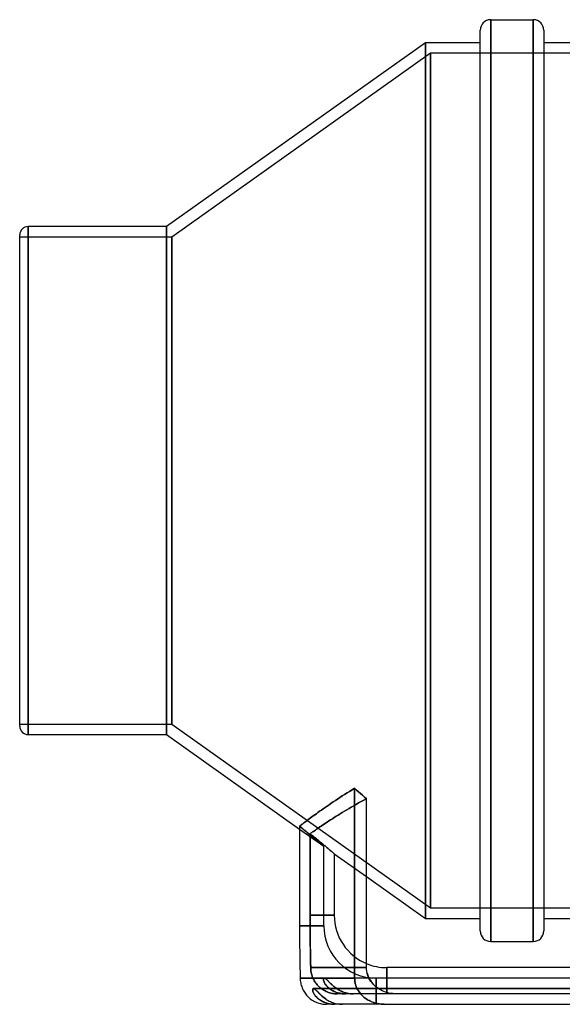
# Model space of a CAD drawing. Header units: millimetres. Extents: x -152 to 152, y -100 to 88.
# Tile 1 of 4: x -152 to -48, y -100 to 88. Entities that reach past the tile are written whole.
import ezdxf

# ---------------------------------------------------------------- set-up
doc = ezdxf.new("R2010")
doc.units = ezdxf.units.MM
doc.layers.add('HIDDEN', color=7, linetype='Continuous')
doc.layers.add('THICK', color=7, linetype='Continuous')

msp = doc.modelspace()

# ---------------------------------------------------------------- linework, layer by layer
at = {"layer": 'HIDDEN'}
for p, q in [((-61.63, 88), (-61.63, 0)), ((-53.51, 88), (-53.51, 0)), ((-74.1, -83.6), (-74.1, 83.6)), ((-73.1, 81.6), (-122.5, 46.5)), ((-73.1, 81.6), (-73.1, -81.6)), ((67.68, 81.6), (-73.1, 81.6)), ((-73.1, -81.6), (-73.1, 81.6)), ((-149.9, 0), (-149.9, 48.5)), ((-123.5, -48.5), (-123.5, 48.5)), ((-122.5, 46.5), (-151.5, 46.5)), ((-122.5, 46.5), (-122.5, -46.5)), ((-122.5, -46.5), (-122.5, 46.5)), ((-149.9, -48.5), (-149.9, 0)), ((-61.63, 0), (-61.63, -88)), ((-53.51, 0), (-53.51, -88)), ((-151.5, -46.5), (-122.5, -46.5)), ((-122.5, -46.5), (-73.1, -81.6)), ((-89.5, -59.94), (-89.96, -60.22)), ((-89.04, -59.64), (-89.5, -59.94)), ((-88.56, -59.35), (-89.04, -59.64)), ((-88.08, -59.06), (-88.56, -59.35)), ((-87.59, -58.76), (-88.08, -59.06)), ((-87.22, -59.09), (-87.59, -58.76)), ((-87.59, -58.76), (-87.59, -95)), ((-86.85, -59.43), (-87.22, -59.09)), ((-86.47, -59.76), (-86.85, -59.43)), ((-86.1, -60.09), (-86.47, -59.76)), ((-85.72, -60.43), (-86.1, -60.09)), ((-92.47, -61.89), (-92.86, -62.16)), ((-92.08, -61.62), (-92.47, -61.89)), ((-91.68, -61.35), (-92.08, -61.62)), ((-91.26, -61.08), (-91.68, -61.35)), ((-90.84, -60.8), (-91.26, -61.08)), ((-90.4, -60.51), (-90.84, -60.8)), ((-89.96, -60.22), (-90.4, -60.51)), ((-87.77, -62.09), (-87.3, -61.83)), ((-87.3, -61.83), (-87.77, -62.09)), ((-87.3, -61.83), (-86.83, -61.56)), ((-86.83, -61.56), (-87.3, -61.83)), ((-86.83, -61.56), (-86.34, -61.3)), ((-86.34, -61.3), (-86.83, -61.56)), ((-86.34, -61.3), (-85.84, -61.03)), ((-85.84, -61.03), (-86.34, -61.3)), ((-85.84, -61.03), (-85.34, -60.77)), ((-85.34, -60.77), (-85.84, -61.03)), ((-85.34, -60.77), (-85.72, -60.43)), ((-95.2, -63.82), (-95.48, -64.02)), ((-94.9, -63.6), (-95.2, -63.82)), ((-94.59, -63.38), (-94.9, -63.6)), ((-94.27, -63.15), (-94.59, -63.38)), ((-93.93, -62.91), (-94.27, -63.15)), ((-93.58, -62.66), (-93.93, -62.91)), ((-93.23, -62.41), (-93.58, -62.66)), ((-92.86, -62.16), (-93.23, -62.41)), ((-91.12, -64.1), (-90.74, -63.86)), ((-90.74, -63.86), (-91.12, -64.1)), ((-90.74, -63.86), (-90.35, -63.62)), ((-90.35, -63.62), (-90.74, -63.86)), ((-90.35, -63.62), (-89.95, -63.37)), ((-89.95, -63.37), (-90.35, -63.62)), ((-89.95, -63.37), (-89.54, -63.12)), ((-89.54, -63.12), (-89.95, -63.37)), ((-89.54, -63.12), (-89.11, -62.87)), ((-89.11, -62.87), (-89.54, -63.12)), ((-89.11, -62.87), (-88.67, -62.61)), ((-88.67, -62.61), (-89.11, -62.87)), ((-88.67, -62.61), (-88.23, -62.35)), ((-88.23, -62.35), (-88.67, -62.61)), ((-88.23, -62.35), (-87.77, -62.09)), ((-87.77, -62.09), (-88.23, -62.35)), ((-97.77, -65.73), (-97.89, -65.83)), ((-97.62, -65.63), (-97.77, -65.73)), ((-97.47, -65.51), (-97.62, -65.63)), ((-97.3, -65.38), (-97.47, -65.51)), ((-97.12, -65.24), (-97.3, -65.38)), ((-96.93, -65.1), (-97.12, -65.24)), ((-96.72, -64.94), (-96.93, -65.1)), ((-96.5, -64.77), (-96.72, -64.94)), ((-96.26, -64.6), (-96.5, -64.77)), ((-96.02, -64.42), (-96.26, -64.6)), ((-95.76, -64.23), (-96.02, -64.42)), ((-95.48, -64.02), (-95.76, -64.23)), ((-93.97, -65.96), (-93.7, -65.78)), ((-93.7, -65.78), (-93.97, -65.96)), ((-93.7, -65.78), (-93.43, -65.59)), ((-93.43, -65.59), (-93.7, -65.78)), ((-93.43, -65.59), (-93.13, -65.4)), ((-93.13, -65.4), (-93.43, -65.59)), ((-93.13, -65.4), (-92.83, -65.2)), ((-92.83, -65.2), (-93.13, -65.4)), ((-92.83, -65.2), (-92.51, -64.99)), ((-92.51, -64.99), (-92.83, -65.2)), ((-92.51, -64.99), (-92.18, -64.78)), ((-92.18, -64.78), (-92.51, -64.99)), ((-92.18, -64.78), (-91.84, -64.56)), ((-91.84, -64.56), (-92.18, -64.78)), ((-91.84, -64.56), (-91.49, -64.33)), ((-91.49, -64.33), (-91.84, -64.56)), ((-91.49, -64.33), (-91.12, -64.1)), ((-91.12, -64.1), (-91.49, -64.33)), ((-98.01, -65.92), (-98.11, -66)), ((-98.11, -66), (-97.8, -66.25)), ((-97.8, -66.25), (-98.11, -66)), ((-98.11, -66.54), (-93.48, -69.83)), ((-97.89, -65.83), (-98.01, -65.92)), ((-97.8, -66.25), (-97.5, -66.49)), ((-97.5, -66.49), (-97.8, -66.25)), ((-97.5, -66.49), (-97.2, -66.73)), ((-97.2, -66.73), (-97.5, -66.49)), ((-97.2, -66.73), (-96.91, -66.97)), ((-96.91, -66.97), (-97.2, -66.73)), ((-96.91, -66.97), (-96.63, -67.2)), ((-96.63, -67.2), (-96.91, -66.97)), ((-96.63, -67.2), (-96.35, -67.42)), ((-96.35, -67.42), (-96.63, -67.2)), ((-96.35, -67.42), (-96.09, -67.64)), ((-96.09, -67.64), (-96.35, -67.42)), ((-96.11, -67.44), (-96, -67.37)), ((-96, -67.37), (-96.11, -67.44)), ((-95.81, -67.68), (-96.11, -67.44)), ((-96.11, -67.44), (-95.81, -67.68)), ((-96.11, -67.44), (-96.11, -83)), ((-96.11, -83), (-96.11, -67.44)), ((-96.09, -67.64), (-95.84, -67.85)), ((-95.84, -67.85), (-96.09, -67.64)), ((-96, -67.37), (-95.88, -67.28)), ((-95.88, -67.28), (-96, -67.37)), ((-95.88, -67.28), (-95.75, -67.19)), ((-95.75, -67.19), (-95.88, -67.28)), ((-95.51, -67.91), (-95.81, -67.68)), ((-95.81, -67.68), (-95.51, -67.91)), ((-95.75, -67.19), (-95.61, -67.09)), ((-95.61, -67.09), (-95.75, -67.19)), ((-95.61, -67.09), (-95.45, -66.98)), ((-95.45, -66.98), (-95.61, -67.09)), ((-95.45, -66.98), (-95.28, -66.86)), ((-95.28, -66.86), (-95.45, -66.98)), ((-95.28, -66.86), (-95.09, -66.73)), ((-95.09, -66.73), (-95.28, -66.86)), ((-95.09, -66.73), (-94.9, -66.59)), ((-94.9, -66.59), (-95.09, -66.73)), ((-94.9, -66.59), (-94.68, -66.45)), ((-94.68, -66.45), (-94.9, -66.59)), ((-94.68, -66.45), (-94.46, -66.29)), ((-94.46, -66.29), (-94.68, -66.45)), ((-94.46, -66.29), (-94.22, -66.13)), ((-94.22, -66.13), (-94.46, -66.29)), ((-94.22, -66.13), (-93.97, -65.96)), ((-93.97, -65.96), (-94.22, -66.13)), ((-95.84, -67.85), (-95.59, -68.05)), ((-95.59, -68.05), (-95.84, -67.85)), ((-95.59, -68.05), (-95.36, -68.24)), ((-95.36, -68.24), (-95.59, -68.05)), ((-95.23, -68.14), (-95.51, -67.91)), ((-95.51, -67.91), (-95.23, -68.14)), ((-95.36, -68.24), (-95.15, -68.42)), ((-95.15, -68.42), (-95.36, -68.24)), ((-94.95, -68.37), (-95.23, -68.14)), ((-95.23, -68.14), (-94.95, -68.37)), ((-95.15, -68.42), (-94.94, -68.59)), ((-94.94, -68.59), (-95.15, -68.42)), ((-94.67, -68.59), (-94.95, -68.37)), ((-94.95, -68.37), (-94.67, -68.59)), ((-94.94, -68.59), (-94.75, -68.76)), ((-94.75, -68.76), (-94.94, -68.59)), ((-94.75, -68.76), (-94.56, -68.92)), ((-94.56, -68.92), (-94.75, -68.76)), ((-94.41, -68.81), (-94.67, -68.59)), ((-94.67, -68.59), (-94.41, -68.81)), ((-94.56, -68.92), (-94.38, -69.07)), ((-94.38, -69.07), (-94.56, -68.92)), ((-94.15, -69.02), (-94.41, -68.81)), ((-94.41, -68.81), (-94.15, -69.02)), ((-94.38, -69.07), (-94.21, -69.21)), ((-94.21, -69.21), (-94.38, -69.07)), ((-94.21, -69.21), (-94.06, -69.34)), ((-94.06, -69.34), (-94.21, -69.21)), ((-93.91, -69.22), (-94.15, -69.02)), ((-94.15, -69.02), (-93.91, -69.22)), ((-94.06, -69.34), (-93.92, -69.45)), ((-93.92, -69.45), (-94.06, -69.34)), ((-93.92, -69.45), (-93.81, -69.55)), ((-93.81, -69.55), (-93.92, -69.45)), ((-93.67, -69.41), (-93.91, -69.22)), ((-93.91, -69.22), (-93.67, -69.41)), ((-93.81, -69.55), (-93.7, -69.64)), ((-93.7, -69.64), (-93.81, -69.55)), ((-93.45, -69.6), (-93.67, -69.41)), ((-93.67, -69.41), (-93.45, -69.6)), ((-93.7, -69.64), (-93.62, -69.71)), ((-93.62, -69.71), (-93.7, -69.64)), ((-93.62, -69.71), (-93.56, -69.76)), ((-93.56, -69.76), (-93.62, -69.71)), ((-93.56, -69.76), (-93.51, -69.8)), ((-93.51, -69.8), (-93.56, -69.76)), ((-93.51, -69.8), (-93.48, -69.83)), ((-93.48, -69.83), (-93.51, -69.8)), ((-93.48, -69.83), (-93.48, -69.83)), ((-93.48, -69.83), (-93.48, -69.83)), ((-93.48, -85), (-93.48, -69.83)), ((-93.24, -69.77), (-93.45, -69.6)), ((-93.45, -69.6), (-93.24, -69.77)), ((-93.03, -69.94), (-93.24, -69.77)), ((-93.24, -69.77), (-93.03, -69.94)), ((-92.84, -70.1), (-93.03, -69.94)), ((-93.03, -69.94), (-92.84, -70.1)), ((-92.65, -70.26), (-92.84, -70.1)), ((-92.84, -70.1), (-92.65, -70.26)), ((-92.48, -70.41), (-92.65, -70.26)), ((-92.65, -70.26), (-92.48, -70.41)), ((-92.31, -70.55), (-92.48, -70.41)), ((-92.48, -70.41), (-92.31, -70.55)), ((-92.16, -70.68), (-92.31, -70.55)), ((-92.31, -70.55), (-92.16, -70.68)), ((-92.02, -70.8), (-92.16, -70.68)), ((-92.16, -70.68), (-92.02, -70.8)), ((-91.89, -70.9), (-92.02, -70.8)), ((-92.02, -70.8), (-91.89, -70.9)), ((-91.78, -71), (-91.89, -70.9)), ((-91.89, -70.9), (-91.78, -71)), ((-91.69, -71.08), (-91.78, -71)), ((-91.78, -71), (-91.69, -71.08)), ((-91.61, -71.14), (-91.69, -71.08)), ((-91.69, -71.08), (-91.61, -71.14)), ((-91.55, -71.19), (-91.61, -71.14)), ((-91.61, -71.14), (-91.55, -71.19)), ((-91.51, -71.23), (-91.55, -71.19)), ((-91.55, -71.19), (-91.51, -71.23)), ((-91.48, -71.25), (-91.51, -71.23)), ((-91.51, -71.23), (-91.48, -71.25)), ((-91.48, -71.25), (-91.48, -71.25)), ((-91.48, -71.25), (-91.48, -71.25)), ((-91.48, -71.25), (-85.34, -75.62)), ((-91.48, -71.25), (-91.48, -83)), ((-73.1, -81.6), (67.68, -81.6)), ((-96.11, -83), (-91.48, -83)), ((-96.11, -83), (-96.1, -84)), ((-91.48, -83), (-96.11, -83)), ((-96.1, -83.71), (-96.11, -83)), ((-96.1, -84.42), (-96.1, -83.71)), ((-96.1, -84), (-96.1, -84.97)), ((-96.1, -85.11), (-96.1, -84.42)), ((-98.11, -85), (-93.48, -85)), ((-93.48, -85), (-98.11, -85)), ((-96.1, -84.97), (-96.09, -85.94)), ((-96.09, -85.8), (-96.1, -85.11)), ((-96.08, -86.5), (-96.09, -85.8)), ((-96.09, -85.94), (-96.08, -86.91)), ((-96.08, -87.2), (-96.08, -86.5)), ((-96.08, -86.91), (-96.07, -87.9)), ((-96.07, -87.91), (-96.08, -87.2)), ((-96.07, -87.9), (-96.05, -88.91)), ((-96.05, -88.63), (-96.07, -87.91)), ((-96.04, -89.35), (-96.05, -88.63)), ((-96.05, -88.91), (-96.03, -89.92)), ((-96.03, -90.07), (-96.04, -89.35)), ((-96.03, -89.92), (-96.02, -90.94)), ((-96.02, -90.8), (-96.03, -90.07)), ((-96.01, -91.53), (-96.02, -90.8)), ((-96.02, -90.94), (-96, -91.97)), ((-96, -92.26), (-96.01, -91.53)), ((-96, -91.97), (-95.98, -93)), ((-95.98, -93), (-96, -92.26)), ((-95.98, -93), (-95.98, -93.24)), ((-85.34, -93), (-95.98, -93)), ((-95.98, -93), (-85.34, -93)), ((-95.98, -93.24), (-95.98, -93)), ((-95.98, -93.24), (-95.96, -93.47)), ((-95.96, -93.47), (-95.98, -93.24)), ((-95.96, -93.47), (-95.93, -93.71)), ((-95.93, -93.71), (-95.96, -93.47)), ((-95.93, -93.71), (-95.88, -93.94)), ((-95.88, -93.94), (-95.93, -93.71)), ((-95.88, -93.94), (-95.83, -94.17)), ((-95.83, -94.17), (-95.88, -93.94)), ((-81.48, -98), (-81.48, -93)), ((-97.99, -95), (-87.59, -95)), ((-95.83, -94.17), (-95.77, -94.4)), ((-95.77, -94.4), (-95.83, -94.17)), ((-95.77, -94.4), (-95.69, -94.63)), ((-95.69, -94.63), (-95.77, -94.4)), ((-95.69, -94.63), (-95.61, -94.85)), ((-95.61, -94.85), (-95.69, -94.63)), ((-95.61, -94.85), (-95.51, -95.07)), ((-95.51, -95.07), (-95.61, -94.85)), ((-95.51, -95.07), (-95.41, -95.29)), ((-95.41, -95.29), (-95.51, -95.07)), ((-95.41, -95.29), (-95.29, -95.5)), ((-95.29, -95.5), (-95.41, -95.29)), ((-95.29, -95.5), (-95.17, -95.7)), ((-95.17, -95.7), (-95.29, -95.5)), ((-95.17, -95.7), (-95.04, -95.9)), ((-95.03, -95.9), (-95.17, -95.7)), ((-93.55, -95.24), (-93.54, -95.17)), ((-93.54, -95.19), (-93.55, -95.28)), ((-93.54, -95.33), (-93.55, -95.24)), ((-93.55, -95.28), (-93.54, -95.37)), ((-93.54, -95.17), (-93.52, -95.11)), ((-93.53, -95.12), (-93.54, -95.19)), ((-93.53, -95.43), (-93.54, -95.33)), ((-93.54, -95.37), (-93.51, -95.48)), ((-93.51, -95.07), (-93.53, -95.12)), ((-93.5, -95.54), (-93.53, -95.43)), ((-93.52, -95.11), (-93.5, -95.06)), ((-93.47, -95.03), (-93.51, -95.07)), ((-93.51, -95.48), (-93.48, -95.61)), ((-93.5, -95.06), (-93.47, -95.03)), ((-93.46, -95.66), (-93.5, -95.54)), ((-93.48, -95.61), (-93.43, -95.74)), ((-93.43, -95.01), (-93.47, -95.03)), ((-93.47, -95.03), (-93.43, -95.01)), ((-93.41, -95.78), (-93.46, -95.66)), ((-93.39, -95), (-93.43, -95.01)), ((-93.43, -95.01), (-93.38, -95)), ((-93.43, -95.74), (-93.37, -95.87)), ((-93.35, -95.91), (-93.41, -95.78)), ((-84.86, -95), (-93.39, -95)), ((-93.33, -95.01), (-93.38, -95)), ((-93.38, -95), (-93.33, -95.01)), ((-93.37, -95.87), (-93.29, -96.02)), ((-93.27, -95.03), (-93.33, -95.01)), ((-93.33, -95.01), (-93.28, -95.03)), ((-93.28, -95.03), (-93.22, -95.06)), ((-93.21, -95.06), (-93.27, -95.03)), ((-93.22, -95.06), (-93.15, -95.1)), ((-93.13, -95.11), (-93.21, -95.06)), ((-93.15, -95.1), (-93.08, -95.15)), ((-93.05, -95.17), (-93.13, -95.11)), ((-93.08, -95.15), (-93, -95.22)), ((-92.97, -95.25), (-93.05, -95.17)), ((-93, -95.22), (-92.92, -95.29)), ((-92.88, -95.33), (-92.97, -95.25)), ((-92.92, -95.29), (-92.83, -95.38)), ((-92.78, -95.43), (-92.88, -95.33)), ((-92.83, -95.38), (-92.74, -95.47)), ((-92.67, -95.53), (-92.78, -95.43)), ((-92.74, -95.47), (-92.64, -95.57)), ((-92.56, -95.65), (-92.67, -95.53)), ((-92.64, -95.57), (-92.54, -95.68)), ((-92.44, -95.77), (-92.56, -95.65)), ((-92.54, -95.68), (-92.43, -95.79)), ((-92.32, -95.9), (-92.44, -95.77)), ((-92.43, -95.79), (-92.31, -95.91)), ((-87.58, -95.32), (-87.59, -95)), ((-87.54, -95.66), (-87.58, -95.32)), ((-87.48, -96), (-87.54, -95.66)), ((-85.21, -94.04), (-85.1, -94.43)), ((-85.1, -94.43), (-84.96, -94.79)), ((-84.96, -94.79), (-84.8, -95.13)), ((-84.8, -95.13), (-84.6, -95.47)), ((-84.6, -95.47), (-84.36, -95.8)), ((-84.36, -95.8), (-84.11, -96.11)), ((-83.48, -95), (-83.48, -100)), ((-83.48, -100), (-83.48, -95)), ((83.47, -95), (-83.48, -95)), ((-81.48, -95), (-81.48, -98)), ((-95.59, -97.18), (-95.6, -97.26)), ((-95.6, -97.26), (-95.59, -97.36)), ((-95.58, -97.12), (-95.59, -97.18)), ((-95.59, -97.36), (-95.57, -97.46)), ((-95.56, -97.07), (-95.58, -97.12)), ((-95.57, -97.46), (-95.54, -97.58)), ((-95.53, -97.03), (-95.56, -97.07)), ((-95.54, -97.58), (-95.49, -97.7)), ((-95.49, -97.01), (-95.53, -97.03)), ((-95.44, -97), (-95.49, -97.01)), ((-95.49, -97.7), (-95.43, -97.83)), ((-95.38, -97.01), (-95.44, -97)), ((-95.44, -97), (95.44, -97)), ((95.44, -97), (-95.44, -97)), ((-95.32, -97.03), (-95.38, -97.01)), ((-95.25, -97.08), (-95.32, -97.03)), ((-95.17, -97.13), (-95.25, -97.08)), ((-95.08, -97.21), (-95.17, -97.13)), ((-94.98, -97.29), (-95.08, -97.21)), ((-95.04, -95.9), (-94.89, -96.09)), ((-94.89, -96.09), (-95.03, -95.9)), ((-94.88, -97.39), (-94.98, -97.29)), ((-94.89, -96.09), (-94.74, -96.27)), ((-94.74, -96.27), (-94.89, -96.09)), ((-94.77, -97.5), (-94.88, -97.39)), ((-94.65, -97.63), (-94.77, -97.5)), ((-94.74, -96.27), (-94.58, -96.45)), ((-94.58, -96.45), (-94.74, -96.27)), ((-94.52, -97.76), (-94.65, -97.63)), ((-94.58, -96.45), (-94.41, -96.62)), ((-94.41, -96.62), (-94.58, -96.45)), ((-94.39, -97.9), (-94.52, -97.76)), ((-94.41, -96.62), (-94.23, -96.78)), ((-94.23, -96.78), (-94.41, -96.62)), ((-94.23, -96.78), (-94.05, -96.93)), ((-94.05, -96.93), (-94.23, -96.78)), ((-94.05, -96.93), (-93.86, -97.07)), ((-93.86, -97.07), (-94.05, -96.93)), ((-93.86, -97.07), (-93.66, -97.2)), ((-93.66, -97.2), (-93.86, -97.07)), ((-93.66, -97.2), (-93.45, -97.33)), ((-93.45, -97.33), (-93.66, -97.2)), ((-93.45, -97.33), (-93.25, -97.44)), ((-93.24, -97.44), (-93.45, -97.33)), ((-93.27, -96.05), (-93.35, -95.91)), ((-93.29, -96.02), (-93.2, -96.16)), ((-93.18, -96.19), (-93.27, -96.05)), ((-93.25, -97.44), (-93.03, -97.55)), ((-93.03, -97.55), (-93.24, -97.44)), ((-93.2, -96.16), (-93.09, -96.31)), ((-93.08, -96.33), (-93.18, -96.19)), ((-93.09, -96.31), (-92.97, -96.46)), ((-92.96, -96.47), (-93.08, -96.33)), ((-93.03, -97.55), (-92.81, -97.64)), ((-92.81, -97.64), (-93.03, -97.55)), ((-92.97, -96.46), (-92.84, -96.61)), ((-92.84, -96.61), (-92.96, -96.47)), ((-92.84, -96.61), (-92.69, -96.76)), ((-92.71, -96.74), (-92.84, -96.61)), ((-92.81, -97.64), (-92.59, -97.72)), ((-92.59, -97.72), (-92.81, -97.64)), ((-92.56, -96.87), (-92.71, -96.74)), ((-92.69, -96.76), (-92.52, -96.9)), ((-92.59, -97.72), (-92.36, -97.8)), ((-92.36, -97.8), (-92.59, -97.72)), ((-92.41, -97), (-92.56, -96.87)), ((-92.52, -96.9), (-92.35, -97.04)), ((-92.24, -97.12), (-92.41, -97)), ((-92.35, -97.04), (-92.16, -97.18)), ((-92.18, -96.03), (-92.32, -95.9)), ((-92.31, -95.91), (-92.18, -96.03)), ((-92.07, -97.23), (-92.24, -97.12)), ((-92.04, -96.17), (-92.18, -96.03)), ((-92.18, -96.03), (-92.05, -96.16)), ((-92.16, -97.18), (-91.95, -97.31)), ((-91.89, -97.35), (-92.07, -97.23)), ((-92.05, -96.16), (-91.91, -96.29)), ((-91.89, -96.31), (-92.04, -96.17)), ((-91.95, -97.31), (-91.74, -97.43)), ((-91.91, -96.29), (-91.76, -96.42)), ((-91.72, -96.46), (-91.89, -96.31)), ((-91.69, -97.45), (-91.89, -97.35)), ((-91.76, -96.42), (-91.61, -96.55)), ((-91.74, -97.43), (-91.52, -97.54)), ((-91.55, -96.6), (-91.72, -96.46)), ((-91.49, -97.55), (-91.69, -97.45)), ((-91.61, -96.55), (-91.44, -96.69)), ((-91.37, -96.75), (-91.55, -96.6)), ((-91.52, -97.54), (-91.28, -97.64)), ((-91.28, -97.64), (-91.49, -97.55)), ((-91.44, -96.69), (-91.27, -96.82)), ((-91.17, -96.89), (-91.37, -96.75)), ((-91.28, -97.64), (-91.04, -97.73)), ((-91.06, -97.72), (-91.28, -97.64)), ((-91.27, -96.82), (-91.1, -96.95)), ((-90.97, -97.03), (-91.17, -96.89)), ((-91.1, -96.95), (-90.91, -97.07)), ((-90.84, -97.79), (-91.06, -97.72)), ((-91.04, -97.73), (-90.78, -97.81)), ((-90.76, -97.16), (-90.97, -97.03)), ((-90.91, -97.07), (-90.72, -97.19)), ((-90.54, -97.29), (-90.76, -97.16)), ((-90.72, -97.19), (-90.52, -97.3)), ((-90.31, -97.41), (-90.54, -97.29)), ((-90.52, -97.3), (-90.31, -97.41)), ((-90.08, -97.52), (-90.31, -97.41)), ((-90.31, -97.41), (-90.1, -97.51)), ((-90.1, -97.51), (-89.88, -97.61)), ((-89.83, -97.63), (-90.08, -97.52)), ((-89.88, -97.61), (-89.65, -97.69)), ((-89.57, -97.72), (-89.83, -97.63)), ((-89.65, -97.69), (-89.41, -97.77)), ((-89.3, -97.8), (-89.57, -97.72)), ((-87.39, -96.33), (-87.48, -96)), ((-87.28, -96.64), (-87.39, -96.33)), ((-87.15, -96.94), (-87.28, -96.64)), ((-87, -97.23), (-87.15, -96.94)), ((-86.82, -97.52), (-87, -97.23)), ((-86.62, -97.8), (-86.82, -97.52)), ((-84.11, -96.11), (-83.83, -96.39)), ((-83.83, -96.39), (-83.55, -96.64)), ((-95.43, -97.83), (-95.36, -97.97)), ((-95.36, -97.97), (-95.28, -98.11)), ((-95.28, -98.11), (-95.18, -98.25)), ((-95.18, -98.25), (-95.07, -98.39)), ((-95.07, -98.39), (-94.95, -98.54)), ((-94.95, -98.54), (-94.81, -98.68)), ((-94.81, -98.68), (-94.66, -98.82)), ((-94.66, -98.82), (-94.49, -98.96)), ((-94.49, -98.96), (-94.32, -99.1)), ((-94.21, -98.07), (-94.36, -97.92)), ((-94.32, -99.1), (-94.13, -99.23)), ((-94.04, -98.23), (-94.21, -98.07)), ((-94.13, -99.23), (-93.93, -99.35)), ((-93.86, -98.4), (-94.04, -98.23)), ((-93.93, -99.35), (-93.72, -99.46)), ((-93.67, -98.56), (-93.86, -98.4)), ((-93.72, -99.46), (-93.5, -99.56)), ((-93.46, -98.73), (-93.67, -98.56)), ((-93.5, -99.56), (-93.27, -99.66)), ((-93.24, -98.89), (-93.46, -98.73)), ((-93.01, -99.05), (-93.24, -98.89)), ((-92.36, -97.8), (-92.13, -97.86)), ((-92.13, -97.86), (-92.36, -97.8)), ((-92.13, -97.86), (-91.9, -97.91)), ((-91.9, -97.91), (-92.13, -97.86)), ((-91.9, -97.91), (-91.66, -97.95)), ((-91.66, -97.95), (-91.9, -97.91)), ((-91.66, -97.95), (-91.43, -97.98)), ((-91.43, -97.98), (-91.66, -97.95)), ((-91.43, -97.98), (-91.19, -97.99)), ((-91.19, -97.99), (-91.43, -97.98)), ((-91.19, -97.99), (-90.95, -98)), ((-90.95, -98), (-91.19, -97.99)), ((-89.37, -98), (-90.95, -98)), ((-90.61, -97.85), (-90.84, -97.79)), ((-90.78, -97.81), (-90.52, -97.87)), ((-90.37, -97.9), (-90.61, -97.85)), ((-90.52, -97.87), (-90.24, -97.93)), ((-90.12, -97.95), (-90.37, -97.9)), ((-90.24, -97.93), (-89.96, -97.97)), ((-89.87, -97.98), (-90.12, -97.95)), ((-89.96, -97.97), (-89.67, -97.99)), ((-89.62, -97.99), (-89.87, -97.98)), ((-89.67, -97.99), (-89.37, -98)), ((-89.37, -98), (-89.62, -97.99)), ((-89.41, -97.77), (-89.16, -97.84)), ((-87.85, -98), (-89.37, -98)), ((-89.03, -97.87), (-89.3, -97.8)), ((-89.16, -97.84), (-88.91, -97.89)), ((-88.74, -97.93), (-89.03, -97.87)), ((-88.91, -97.89), (-88.66, -97.94)), ((-88.45, -97.97), (-88.74, -97.93)), ((-88.66, -97.94), (-88.39, -97.97)), ((-88.15, -97.99), (-88.45, -97.97)), ((-88.39, -97.97), (-88.12, -97.99)), ((-87.85, -98), (-88.15, -97.99)), ((-88.12, -97.99), (-87.85, -98)), ((-79.64, -98), (-87.85, -98)), ((-86.41, -98.07), (-86.62, -97.8)), ((-86.18, -98.31), (-86.41, -98.07)), ((-85.95, -98.53), (-86.18, -98.31)), ((-85.69, -98.74), (-85.95, -98.53)), ((-85.42, -98.94), (-85.69, -98.74)), ((-85.13, -99.13), (-85.42, -98.94)), ((-84.83, -99.3), (-85.13, -99.13)), ((-84.53, -99.45), (-84.83, -99.3)), ((-84.23, -99.57), (-84.53, -99.45)), ((-83.92, -99.68), (-84.23, -99.57)), ((-93.27, -99.66), (-93.04, -99.74)), ((-93.04, -99.74), (-92.79, -99.82)), ((-92.79, -99.82), (-92.53, -99.88)), ((-92.53, -99.88), (-92.26, -99.93)), ((-92.26, -99.93), (-91.99, -99.97)), ((-91.99, -99.97), (-91.71, -99.99)), ((-91.71, -99.99), (-91.42, -100)), ((-83.6, -99.78), (-83.92, -99.68)), ((-83.27, -99.86), (-83.6, -99.78)), ((-82.93, -99.92), (-83.27, -99.86)), ((-82.59, -99.97), (-82.93, -99.92)), ((-82.25, -99.99), (-82.59, -99.97)), ((-81.93, -100), (-82.25, -99.99))]:
    msp.add_line(p, q, dxfattribs=at)
for centre, end in [((-81.48, -83), 247.2809), ((-83.48, -85), 270)]:
    msp.add_arc(centre, 10, 180, end, dxfattribs=at)
at = {"layer": 'THICK'}
for p, q in [((-61.63, 0), (-61.63, 88)), ((-61.63, 88), (-53.51, 88)), ((-53.51, 0), (-53.51, 88)), ((-63.63, 0), (-63.63, 86)), ((-51.51, 86), (-51.51, 0)), ((-74.1, 83.6), (-123.5, 48.5)), ((-63.63, 83.6), (-74.1, 83.6)), ((-74.1, 83.6), (-74.1, -83.6)), ((51.51, 83.6), (-51.51, 83.6)), ((-123.5, 48.5), (-149.9, 48.5)), ((-149.9, 48.5), (-149.9, 0)), ((-123.5, 48.5), (-123.5, -48.5)), ((-151.5, 0), (-151.5, 46.9)), ((-149.9, 0), (-149.9, -48.5)), ((-51.51, 0), (-51.51, -86)), ((-151.5, -46.9), (-151.5, 0)), ((-63.63, -86), (-63.63, 0)), ((-61.63, -88), (-61.63, 0)), ((-53.51, -88), (-53.51, 0)), ((-149.9, -48.5), (-123.5, -48.5)), ((-123.5, -48.5), (-98.11, -66.54)), ((-89.96, -60.22), (-89.5, -59.94)), ((-89.5, -59.94), (-89.04, -59.64)), ((-89.04, -59.64), (-88.56, -59.35)), ((-88.56, -59.35), (-88.08, -59.06)), ((-88.08, -59.06), (-87.59, -58.76)), ((-87.59, -95), (-87.59, -58.76)), ((-87.59, -58.76), (-87.22, -59.09)), ((-87.22, -59.09), (-86.85, -59.43)), ((-86.85, -59.43), (-86.47, -59.76)), ((-86.47, -59.76), (-86.1, -60.09)), ((-86.1, -60.09), (-85.72, -60.43)), ((-92.86, -62.16), (-92.47, -61.89)), ((-92.47, -61.89), (-92.08, -61.62)), ((-92.08, -61.62), (-91.68, -61.35)), ((-91.68, -61.35), (-91.26, -61.08)), ((-91.26, -61.08), (-90.84, -60.8)), ((-90.84, -60.8), (-90.4, -60.51)), ((-90.4, -60.51), (-89.96, -60.22)), ((-85.72, -60.43), (-85.34, -60.77)), ((-85.34, -93), (-85.34, -60.77)), ((-95.48, -64.02), (-95.2, -63.82)), ((-95.2, -63.82), (-94.9, -63.6)), ((-94.9, -63.6), (-94.59, -63.38)), ((-94.59, -63.38), (-94.27, -63.15)), ((-94.27, -63.15), (-93.93, -62.91)), ((-93.93, -62.91), (-93.58, -62.66)), ((-93.58, -62.66), (-93.23, -62.41)), ((-93.23, -62.41), (-92.86, -62.16)), ((-97.89, -65.83), (-97.77, -65.73)), ((-97.77, -65.73), (-97.62, -65.63)), ((-97.62, -65.63), (-97.47, -65.51)), ((-97.47, -65.51), (-97.3, -65.38)), ((-97.3, -65.38), (-97.12, -65.24)), ((-97.12, -65.24), (-96.93, -65.1)), ((-96.93, -65.1), (-96.72, -64.94)), ((-96.72, -64.94), (-96.5, -64.77)), ((-96.5, -64.77), (-96.26, -64.6)), ((-96.26, -64.6), (-96.02, -64.42)), ((-96.02, -64.42), (-95.76, -64.23)), ((-95.76, -64.23), (-95.48, -64.02)), ((-98.11, -66), (-98.01, -65.92)), ((-98.11, -66), (-98.11, -85)), ((-98.01, -65.92), (-97.89, -65.83)), ((-85.34, -75.62), (-74.1, -83.6)), ((-74.1, -83.6), (-63.63, -83.6)), ((-51.51, -83.6), (51.51, -83.6)), ((-98.11, -85), (-98.11, -86)), ((-98.11, -86), (-98.11, -86.97)), ((-98.11, -86.97), (-98.1, -87.94)), ((-98.1, -87.94), (-98.09, -88.91)), ((-61.63, -88), (-53.51, -88)), ((-98.09, -88.91), (-98.07, -89.9)), ((-98.07, -89.9), (-98.06, -90.91)), ((-98.07, -89.91), (-98.07, -89.9)), ((-98.07, -89.9), (-98.07, -89.9)), ((-98.07, -89.9), (-98.07, -89.9)), ((-98.07, -89.9), (-98.07, -89.9)), ((-98.07, -89.9), (-98.07, -89.9)), ((-98.07, -89.91), (-98.07, -89.91)), ((-98.06, -90.91), (-98.04, -91.92)), ((-98.04, -91.92), (-98.03, -92.94)), ((-98.03, -92.94), (-98.01, -93.97)), ((-98.01, -93.97), (-97.99, -95)), ((-85.32, -93.34), (-85.34, -93)), ((-85.28, -93.69), (-85.32, -93.34)), ((-85.21, -94.04), (-85.28, -93.69)), ((-81.48, -93), (-81.48, -95)), ((81.47, -93), (-81.48, -93)), ((-97.99, -95), (-97.99, -95.24)), ((-87.59, -95), (-97.99, -95)), ((-97.99, -95.24), (-97.97, -95.47)), ((-97.97, -95.47), (-97.94, -95.71)), ((-97.94, -95.71), (-97.89, -95.94)), ((-87.59, -95), (-87.58, -95.31)), ((-87.58, -95.31), (-87.55, -95.63)), ((-87.55, -95.63), (-87.49, -95.96)), ((-85.11, -94.39), (-85.21, -94.04)), ((-85, -94.71), (-85.11, -94.39)), ((-84.86, -95.02), (-85, -94.71)), ((84.86, -95), (-84.86, -95)), ((-84.69, -95.32), (-84.86, -95.02)), ((-84.49, -95.63), (-84.69, -95.32)), ((-84.28, -95.91), (-84.49, -95.63)), ((-97.89, -95.94), (-97.84, -96.17)), ((-97.84, -96.17), (-97.78, -96.4)), ((-97.78, -96.4), (-97.7, -96.63)), ((-97.7, -96.63), (-97.62, -96.85)), ((-97.62, -96.85), (-97.53, -97.07)), ((-97.53, -97.07), (-97.42, -97.29)), ((-97.42, -97.29), (-97.3, -97.5)), ((-97.3, -97.5), (-97.18, -97.7)), ((-97.18, -97.7), (-97.05, -97.9)), ((-95.6, -97.25), (-95.59, -97.17)), ((-95.59, -97.33), (-95.6, -97.25)), ((-95.59, -97.17), (-95.58, -97.11)), ((-95.58, -97.43), (-95.59, -97.33)), ((-95.58, -97.11), (-95.55, -97.06)), ((-95.55, -97.54), (-95.58, -97.43)), ((-95.55, -97.06), (-95.52, -97.03)), ((-95.51, -97.66), (-95.55, -97.54)), ((-95.52, -97.03), (-95.49, -97.01)), ((-95.46, -97.79), (-95.51, -97.66)), ((-95.49, -97.01), (-95.44, -97)), ((-95.44, -97), (-95.39, -97.01)), ((-95.39, -97.01), (-95.33, -97.03)), ((-95.33, -97.03), (-95.27, -97.06)), ((-95.27, -97.06), (-95.2, -97.1)), ((-95.2, -97.1), (-95.13, -97.16)), ((-95.13, -97.16), (-95.05, -97.23)), ((-95.05, -97.23), (-94.97, -97.31)), ((-94.97, -97.31), (-94.88, -97.39)), ((-94.88, -97.39), (-94.78, -97.49)), ((-94.78, -97.49), (-94.68, -97.6)), ((-94.68, -97.6), (-94.57, -97.71)), ((-94.57, -97.71), (-94.46, -97.83)), ((-87.49, -95.96), (-87.4, -96.28)), ((-87.4, -96.28), (-87.3, -96.59)), ((-87.3, -96.59), (-87.18, -96.87)), ((-87.18, -96.87), (-87.04, -97.15)), ((-87.04, -97.15), (-86.88, -97.43)), ((-86.88, -97.43), (-86.69, -97.71)), ((-86.69, -97.71), (-86.49, -97.97)), ((-84.04, -96.18), (-84.28, -95.91)), ((-83.8, -96.42), (-84.04, -96.18)), ((-83.55, -96.64), (-83.8, -96.42)), ((-83.27, -96.86), (-83.55, -96.64)), ((-82.98, -97.06), (-83.27, -96.86)), ((-82.67, -97.24), (-82.98, -97.06)), ((-82.35, -97.4), (-82.67, -97.24)), ((-82.03, -97.54), (-82.35, -97.4)), ((-81.72, -97.66), (-82.03, -97.54)), ((-81.39, -97.76), (-81.72, -97.66)), ((-97.05, -97.9), (-96.9, -98.09)), ((-96.9, -98.09), (-96.75, -98.27)), ((-96.75, -98.27), (-96.59, -98.45)), ((-96.59, -98.45), (-96.42, -98.62)), ((-96.42, -98.62), (-96.24, -98.78)), ((-96.24, -98.78), (-96.06, -98.93)), ((-96.06, -98.93), (-95.87, -99.07)), ((-95.87, -99.07), (-95.67, -99.2)), ((-95.67, -99.2), (-95.47, -99.33)), ((-95.47, -99.33), (-95.26, -99.44)), ((-95.39, -97.92), (-95.46, -97.79)), ((-95.31, -98.06), (-95.39, -97.92)), ((-95.22, -98.2), (-95.31, -98.06)), ((-95.26, -99.44), (-95.04, -99.55)), ((-95.12, -98.34), (-95.22, -98.2)), ((-95, -98.48), (-95.12, -98.34)), ((-95.04, -99.55), (-94.82, -99.64)), ((-94.88, -98.61), (-95, -98.48)), ((-94.74, -98.75), (-94.88, -98.61)), ((-94.6, -98.88), (-94.74, -98.75)), ((-94.45, -99), (-94.6, -98.88)), ((-94.46, -97.83), (-94.33, -97.95)), ((-94.28, -99.12), (-94.45, -99)), ((-94.33, -97.95), (-94.2, -98.08)), ((-94.11, -99.24), (-94.28, -99.12)), ((-94.2, -98.08), (-94.07, -98.21)), ((-93.93, -99.35), (-94.11, -99.24)), ((-94.07, -98.21), (-93.92, -98.35)), ((-93.73, -99.45), (-93.93, -99.35)), ((-93.92, -98.35), (-93.76, -98.48)), ((-93.76, -98.48), (-93.6, -98.62)), ((-93.53, -99.55), (-93.73, -99.45)), ((-93.6, -98.62), (-93.43, -98.76)), ((-93.32, -99.64), (-93.53, -99.55)), ((-93.43, -98.76), (-93.25, -98.89)), ((-93.11, -99.72), (-93.32, -99.64)), ((-93.25, -98.89), (-93.06, -99.02)), ((-93.06, -99.02), (-92.87, -99.14)), ((-92.87, -99.14), (-92.66, -99.26)), ((-92.66, -99.26), (-92.45, -99.38)), ((-92.45, -99.38), (-92.23, -99.49)), ((-92.23, -99.49), (-92.01, -99.59)), ((-92.01, -99.59), (-91.77, -99.68)), ((-86.49, -97.97), (-86.28, -98.21)), ((-86.28, -98.21), (-86.05, -98.43)), ((-86.05, -98.43), (-85.82, -98.64)), ((-85.82, -98.64), (-85.57, -98.84)), ((-85.57, -98.84), (-85.3, -99.03)), ((-85.3, -99.03), (-85.01, -99.2)), ((-85.01, -99.2), (-84.72, -99.35)), ((-84.72, -99.35), (-84.43, -99.49)), ((-84.43, -99.49), (-84.15, -99.6)), ((-84.15, -99.6), (-83.85, -99.71)), ((-81.04, -97.85), (-81.39, -97.76)), ((-80.69, -97.92), (-81.04, -97.85)), ((-80.33, -97.96), (-80.69, -97.92)), ((-79.98, -97.99), (-80.33, -97.96)), ((-79.64, -98), (-79.98, -97.99)), ((79.64, -98), (-79.64, -98)), ((-94.82, -99.64), (-94.6, -99.72)), ((-94.6, -99.72), (-94.37, -99.8)), ((-94.37, -99.8), (-94.14, -99.86)), ((-94.14, -99.86), (-93.91, -99.91)), ((-93.91, -99.91), (-93.68, -99.95)), ((-93.68, -99.95), (-93.44, -99.98)), ((-93.44, -99.98), (-93.2, -99.99)), ((-93.2, -99.99), (-92.97, -100)), ((-92.88, -99.79), (-93.11, -99.72)), ((-91.42, -100), (-92.97, -100)), ((-92.65, -99.85), (-92.88, -99.79)), ((-92.41, -99.9), (-92.65, -99.85)), ((-92.17, -99.95), (-92.41, -99.9)), ((-91.92, -99.98), (-92.17, -99.95)), ((-91.67, -99.99), (-91.92, -99.98)), ((-91.77, -99.68), (-91.53, -99.76)), ((-91.42, -100), (-91.67, -99.99)), ((-91.53, -99.76), (-91.28, -99.83)), ((-89.93, -100), (-91.42, -100)), ((-91.28, -99.83), (-91.02, -99.89)), ((-91.02, -99.89), (-90.76, -99.94)), ((-90.76, -99.94), (-90.48, -99.97)), ((-90.48, -99.97), (-90.21, -99.99)), ((-90.21, -99.99), (-89.93, -100)), ((-81.93, -100), (-89.93, -100)), ((-83.85, -99.71), (-83.54, -99.8)), ((-83.54, -99.8), (-83.22, -99.87)), ((-83.22, -99.87), (-82.89, -99.93)), ((-82.89, -99.93), (-82.56, -99.97)), ((-82.56, -99.97), (-82.24, -99.99)), ((-82.24, -99.99), (-81.93, -100)), ((-81.93, -100), (81.93, -100))]:
    msp.add_line(p, q, dxfattribs=at)
for centre, radius, start, end in [((-61.63, 86), 2, 90, 180), ((-53.51, 86), 2, 0, 89.9999), ((-149.9, 46.9), 1.6, 89.9998, 179.9999), ((-149.9, -46.9), 1.6, 180.0001, 270.0002), ((-61.63, -86), 2, 180, 270), ((-53.51, -86), 2, 270.0001, 0), ((-81.48, -83), 10, 247.2809, 270)]:
    msp.add_arc(centre, radius, start, end, dxfattribs=at)

doc.saveas('drawing.dxf')
